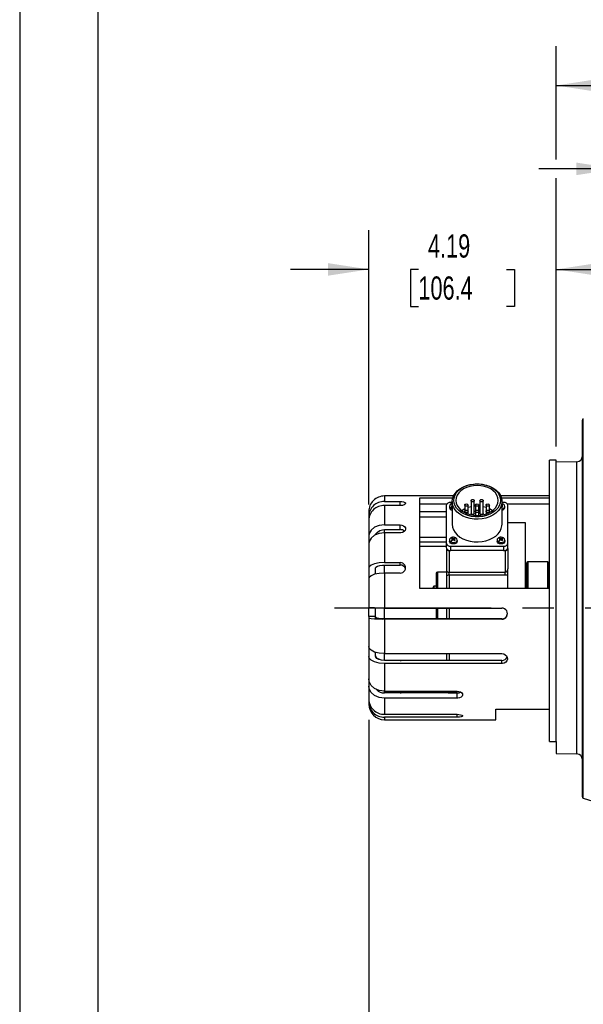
# Model space of a CAD drawing. Header units: inches. Extents: x 0 to 77, y 0 to 59.5.
# Tile 2 of 18: x 0 to 12.6, y 12 to 34. Entities that reach past the tile are written whole.
import ezdxf

# ---------------------------------------------------------------- set-up
doc = ezdxf.new("R2010")
doc.units = ezdxf.units.IN
doc.header["$LTSCALE"] = 7
doc.header["$MEASUREMENT"] = 0
doc.linetypes.add('CENTERX2', pattern=[0.8, 0.5, -0.1, 0.1, -0.1])
doc.layers.add('CENTER', color=40, linetype='CENTERX2')
doc.layers.add('DIMENSIONS', color=140, linetype='Continuous', lineweight=25)
doc.layers.add('TEXT', color=140, linetype='Continuous', lineweight=25)
doc.styles.add('SLDTEXTSTYLE0', font='TXT', dxfattribs={"width": 0.7})
doc.dimstyles.new('SLDDIMSTYLE1', dxfattribs={"dimtxt": 0.518519, "dimasz": 0.91, "dimexe": 0, "dimexo": 0.0625, "dimgap": 0.12963, "dimtad": 0, "dimtih": 1, "dimtoh": 1, "dimrnd": 1e-09, "dimzin": 12, "dimdsep": 46, "dimtxsty": 'SLDTEXTSTYLE0', "dimsah": 1, "dimcen": 0.09, "dimadec": 0, "dimazin": 3, "dimtfac": 1, "dimtmove": 0, "dimatfit": 0, "dimfxl": 0, "dimfrac": 2, "dimtolj": 1, "dimtzin": 12, "dimarcsym": 0})
doc.dimstyles.new('SLDDIMSTYLE3', dxfattribs={"dimtxt": 0.518519, "dimasz": 0.91, "dimexe": 0, "dimexo": 0.0625, "dimgap": 0.12963, "dimtad": 0, "dimtih": 1, "dimtoh": 1, "dimrnd": 1e-09, "dimzin": 12, "dimdsep": 46, "dimtxsty": 'SLDTEXTSTYLE0', "dimsah": 1, "dimcen": 0.09, "dimadec": 0, "dimazin": 3, "dimtfac": 1, "dimtofl": 0, "dimtmove": 0, "dimatfit": 3, "dimfxl": 0, "dimfrac": 2, "dimtolj": 1, "dimtzin": 12, "dimarcsym": 0})

# ---------------------------------------------------------------- blocks, each defined once
blk = doc.blocks.new('_D_25')
at = {"layer": 'DIMENSIONS'}
for p, q in [((30.011, 19.839), (30.011, 16.806)), ((7.806, 18.346), (7.806, 6.952)), ((30.011, 16.386), (30.011, 6.952)), ((7.806, 7.827), (17.22, 7.827)), ((17.922, 7.826), (17.748, 7.826)), ((17.748, 7.826), (17.748, 7.002)), ((19.895, 7.826), (20.069, 7.826)), ((20.069, 7.826), (20.069, 7.002)), ((30.011, 7.827), (20.598, 7.827)), ((17.748, 7.002), (17.922, 7.002)), ((20.069, 7.002), (19.895, 7.002))]:
    blk.add_line(p, q, dxfattribs=at)
for points in [[(7.806, 7.827), (8.716, 7.687), (8.716, 7.967)], [(30.011, 7.827), (29.101, 7.967), (29.101, 7.687)]]:
    blk.add_solid(points, dxfattribs=at)
at = {"layer": 'DIMENSIONS', "char_height": 0.5185, "attachment_point": 1, "style": 'SLDTEXTSTYLE0'}
for s, insert in [('22.21', (17.922, 8.611)), ('564.0', (17.922, 7.67))]:
    blk.add_mtext(s, dxfattribs=dict(at, insert=insert))
blk = doc.blocks.new('_D_28')
at = {"layer": 'DIMENSIONS'}
for p, q in [((11.996, 30.867), (11.996, 33.396)), ((26.887, 30.867), (26.887, 33.396)), ((11.996, 32.521), (17.753, 32.521)), ((18.455, 32.52), (18.281, 32.52)), ((18.281, 32.52), (18.281, 31.696)), ((20.428, 32.52), (20.602, 32.52)), ((20.602, 32.52), (20.602, 31.696)), ((26.887, 32.521), (21.13, 32.521)), ((18.281, 31.696), (18.455, 31.696)), ((20.602, 31.696), (20.428, 31.696)), ((11.996, 24.449), (11.996, 30.447)), ((26.887, 25.415), (26.887, 30.447))]:
    blk.add_line(p, q, dxfattribs=at)
for points in [[(11.996, 32.521), (12.906, 32.381), (12.906, 32.661)], [(26.887, 32.521), (25.977, 32.661), (25.977, 32.381)]]:
    blk.add_solid(points, dxfattribs=at)
at = {"layer": 'DIMENSIONS', "char_height": 0.5185, "attachment_point": 1, "style": 'SLDTEXTSTYLE0'}
for s, insert in [('14.89', (18.455, 33.305)), ('378.2', (18.455, 32.364))]:
    blk.add_mtext(s, dxfattribs=dict(at, insert=insert))
blk = doc.blocks.new('_D_29')
at = {"layer": 'DIMENSIONS'}
for p, q in [((7.806, 23.155), (7.806, 29.285)), ((11.996, 24.449), (11.996, 29.285)), ((7.806, 28.41), (6.056, 28.41)), ((8.915, 28.409), (8.741, 28.409)), ((8.741, 28.409), (8.741, 27.584)), ((10.887, 28.409), (11.061, 28.409)), ((11.061, 28.409), (11.061, 27.584)), ((11.996, 28.41), (13.746, 28.41)), ((8.741, 27.584), (8.915, 27.584)), ((11.061, 27.584), (10.887, 27.584))]:
    blk.add_line(p, q, dxfattribs=at)
for points in [[(7.806, 28.41), (6.896, 28.55), (6.896, 28.27)], [(11.996, 28.41), (12.906, 28.27), (12.906, 28.55)]]:
    blk.add_solid(points, dxfattribs=at)
at = {"layer": 'DIMENSIONS', "char_height": 0.5185, "attachment_point": 1, "style": 'SLDTEXTSTYLE0'}
for s, insert in [('4.19', (9.13, 29.193)), ('106.4', (8.915, 28.253))]:
    blk.add_mtext(s, dxfattribs=dict(at, insert=insert))
blk = doc.blocks.new('_D_30')
at = {"layer": 'DIMENSIONS'}
for p, q in [((13.359, 28.62), (13.359, 31.532)), ((17.609, 28.62), (17.609, 31.532)), ((13.359, 30.657), (11.609, 30.657)), ((14.498, 30.656), (14.324, 30.656)), ((14.324, 30.656), (14.324, 29.831)), ((16.47, 30.656), (16.644, 30.656)), ((16.644, 30.656), (16.644, 29.831)), ((17.609, 30.657), (19.359, 30.657)), ((14.324, 29.831), (14.498, 29.831)), ((16.644, 29.831), (16.47, 29.831)), ((13.359, 20.968), (13.359, 28.2)), ((17.609, 20.968), (17.609, 28.2))]:
    blk.add_line(p, q, dxfattribs=at)
for points in [[(13.359, 30.657), (12.449, 30.797), (12.449, 30.517)], [(17.609, 30.657), (18.519, 30.517), (18.519, 30.797)]]:
    blk.add_solid(points, dxfattribs=at)
at = {"layer": 'DIMENSIONS', "char_height": 0.5185, "attachment_point": 1, "style": 'SLDTEXTSTYLE0'}
for s, insert in [('4.25', (14.713, 31.441)), ('108.0', (14.498, 30.5))]:
    blk.add_mtext(s, dxfattribs=dict(at, insert=insert))

msp = doc.modelspace()

# ---------------------------------------------------------------- linework, layer by layer
at = {"color": 7, "linetype": 'Continuous'}
msp.add_line((0.000681, 59.500737), (0.000681, 0.000737), dxfattribs=at)
for p, q in [((12.580967, 25.041653), (12.580967, 25.041686)), ((12.580967, 16.621565), (12.580967, 25.041653)), ((12.602903, 16.59192), (12.602903, 25.071101)), ((11.995967, 24.145695), (11.845967, 24.145695)), ((11.845967, 17.854879), (11.845967, 24.145695)), ((11.995967, 17.854879), (11.995967, 24.145695)), ((12.459239, 24.111099), (11.995967, 24.098968)), ((12.459239, 17.580291), (12.459239, 24.111099)), ((8.512534, 23.345695), (8.155967, 23.345695)), ((8.155967, 23.345688), (8.155967, 23.221523)), ((9.699322, 23.345695), (8.512534, 23.345695)), ((11.845967, 23.345695), (10.757611, 23.345695)), ((8.155967, 23.221523), (8.505967, 23.221523)), ((8.155967, 23.131931), (8.155967, 22.699639)), ((8.505967, 23.131931), (8.155967, 23.131931)), ((8.505967, 23.131931), (8.505967, 23.221523)), ((8.945967, 21.279815), (8.945967, 23.307714)), ((8.945967, 23.307714), (9.684439, 23.307714)), ((9.548142, 23.159993), (8.945967, 23.159993)), ((9.538467, 23.12965), (9.538467, 22.295264)), ((9.607967, 23.114094), (9.607967, 23.089345)), ((9.670967, 23.200361), (9.638467, 23.200361)), ((9.656331, 23.149349), (9.670331, 23.159448)), ((9.656331, 23.149349), (9.670331, 23.141738)), ((9.663965, 23.109563), (9.656824, 23.114351)), ((9.671107, 23.104451), (9.663965, 23.109563)), ((9.670331, 23.141738), (9.670331, 23.159448)), ((9.670967, 23.221574), (9.670967, 22.712457)), ((9.954331, 23.142896), (9.954331, 23.003267)), ((10.025881, 23.003267), (10.025881, 23.142896)), ((10.093959, 23.241628), (10.093959, 22.95525)), ((10.165509, 22.95525), (10.165509, 23.241628)), ((10.192467, 23.142896), (10.192467, 23.003267)), ((10.264467, 23.003267), (10.264467, 23.142896)), ((10.291424, 23.241628), (10.291424, 22.95525)), ((10.362974, 22.95525), (10.362974, 23.241628)), ((10.431053, 23.142896), (10.431053, 23.003267)), ((10.502602, 23.003267), (10.502602, 23.142896)), ((10.772494, 23.307714), (11.845967, 23.307714)), ((10.792968, 23.15501), (10.785827, 23.159797)), ((10.785967, 22.712457), (10.785967, 23.221574)), ((10.818467, 23.200361), (10.785967, 23.200361)), ((10.800602, 23.114899), (10.785967, 23.127232)), ((10.800602, 23.114899), (10.786602, 23.1048)), ((10.800109, 23.149897), (10.792968, 23.15501)), ((10.848967, 23.089345), (10.848967, 23.114094)), ((11.845967, 23.159993), (10.908791, 23.159993)), ((10.918467, 22.295264), (10.918467, 23.12965)), ((7.805967, 22.995659), (7.805967, 22.894294)), ((7.805967, 22.894294), (7.805967, 22.811592)), ((9.538467, 22.993345), (8.945967, 22.993345)), ((9.954331, 23.003267), (9.954331, 22.974196)), ((10.025881, 22.944482), (10.025881, 23.003267)), ((10.192467, 23.003267), (10.192467, 22.913186)), ((10.264467, 22.913186), (10.264467, 23.003267)), ((10.431053, 23.003267), (10.431053, 22.944482)), ((10.502602, 22.974196), (10.502602, 23.003267)), ((7.805967, 22.804702), (7.805967, 22.451791)), ((8.155967, 22.699639), (8.505967, 22.699639)), ((8.505967, 22.593432), (8.505967, 22.699639)), ((8.945967, 22.879847), (9.538467, 22.879847)), ((11.310967, 22.745695), (10.918467, 22.745695)), ((11.310967, 21.274909), (11.310967, 22.745695)), ((7.805967, 22.451791), (7.805967, 22.281905)), ((8.155967, 22.522863), (8.155967, 22.597657)), ((8.155967, 22.593432), (8.505967, 22.593432)), ((8.155967, 22.522863), (8.155967, 21.857192)), ((8.505967, 22.522863), (8.155967, 22.522863)), ((7.805967, 22.275015), (7.805967, 21.73158)), ((9.538467, 22.419648), (8.945967, 22.419648)), ((8.945967, 22.319885), (9.538467, 22.319885)), ((9.538467, 22.295264), (9.538467, 22.196269)), ((9.607967, 22.360318), (9.607967, 22.335569)), ((9.656331, 22.395573), (9.670331, 22.405673)), ((9.663965, 22.355788), (9.656824, 22.360575)), ((9.671107, 22.350675), (9.663965, 22.355788)), ((9.670331, 22.387962), (9.670331, 22.405673)), ((9.681325, 22.381152), (9.681325, 22.359605)), ((9.695326, 22.391252), (9.695326, 22.371029)), ((9.709608, 22.381352), (9.709608, 22.360395)), ((9.726968, 22.401234), (9.719827, 22.406021)), ((9.719827, 22.387864), (9.719827, 22.406021)), ((9.734602, 22.361123), (9.720602, 22.351024)), ((9.734109, 22.396121), (9.726968, 22.401234)), ((9.782967, 22.335569), (9.782967, 22.360318)), ((10.673967, 22.360318), (10.673967, 22.335569)), ((10.722331, 22.395573), (10.736331, 22.405673)), ((10.729965, 22.355788), (10.722824, 22.360575)), ((10.737107, 22.350675), (10.729965, 22.355788)), ((10.736331, 22.387962), (10.736331, 22.405673)), ((10.747325, 22.381152), (10.747325, 22.359605)), ((10.761326, 22.391252), (10.761326, 22.371029)), ((10.775608, 22.381352), (10.775608, 22.360395)), ((10.792968, 22.401234), (10.785827, 22.406021)), ((10.785827, 22.387864), (10.785827, 22.406021)), ((10.800602, 22.361123), (10.786602, 22.351024)), ((10.800109, 22.396121), (10.792968, 22.401234)), ((10.848967, 22.335569), (10.848967, 22.360318)), ((10.918467, 22.196269), (10.918467, 22.295264)), ((8.945967, 22.225361), (9.538467, 22.225361)), ((9.540967, 22.180557), (9.540967, 22.169752)), ((9.540967, 22.169752), (9.540967, 21.683165)), ((9.600967, 22.127326), (9.600967, 21.640739)), ((9.600967, 22.127326), (9.616246, 22.127326)), ((9.638467, 22.224553), (10.818467, 22.224553)), ((9.638467, 22.125558), (9.638467, 22.224553)), ((10.818467, 22.125558), (9.638467, 22.125558)), ((10.818467, 22.224553), (10.818467, 22.125558)), ((10.840687, 22.127326), (10.855967, 22.127326)), ((10.855967, 22.127326), (10.855967, 21.640739)), ((10.915967, 22.169752), (10.915967, 22.180557)), ((10.915967, 22.169752), (10.915967, 21.714968)), ((8.155967, 21.857192), (8.505967, 21.857192)), ((8.155967, 21.623797), (8.155967, 21.805665)), ((8.155967, 21.803365), (8.505967, 21.803365)), ((8.505967, 21.803365), (8.505967, 21.857192)), ((11.360967, 21.875695), (11.340967, 21.855695)), ((11.340967, 21.274909), (11.340967, 21.855695)), ((11.800967, 21.875695), (11.360967, 21.875695)), ((11.360967, 21.875695), (11.360967, 21.279815)), ((11.820967, 21.855695), (11.800967, 21.875695)), ((11.800967, 21.875695), (11.800967, 21.279815)), ((11.820967, 21.855695), (11.820967, 21.282409)), ((7.805967, 21.73158), (7.805967, 21.505075)), ((7.955967, 21.599997), (7.955967, 21.73158)), ((8.155967, 21.623797), (8.155967, 20.839847)), ((8.505967, 21.623797), (8.155967, 21.623797)), ((9.310967, 21.615695), (9.310967, 21.390167)), ((9.540967, 21.645695), (9.340967, 21.645695)), ((9.340967, 21.645695), (9.340967, 21.279815)), ((9.540967, 21.683165), (9.540967, 21.552234)), ((9.600967, 21.640739), (10.855967, 21.640739)), ((9.600967, 21.575273), (9.600967, 21.640739)), ((10.855967, 21.575273), (9.600967, 21.575273)), ((9.600967, 21.575273), (9.600967, 21.279815)), ((10.855967, 21.575273), (10.855967, 21.640739)), ((10.915967, 21.590783), (10.915967, 21.714968)), ((10.915967, 21.274909), (10.915967, 21.613034)), ((10.915967, 21.276454), (10.915967, 21.590783)), ((7.805967, 21.498185), (7.805967, 20.858192)), ((9.310967, 21.390167), (9.310967, 21.279815)), ((9.540967, 21.552234), (9.540967, 21.279815)), ((11.340967, 21.495695), (11.310967, 21.495695)), ((11.845967, 21.279815), (8.945967, 21.279815)), ((9.24122, 21.294708), (9.24122, 21.280566)), ((9.310967, 21.330817), (9.260967, 21.330817)), ((9.260967, 21.330817), (9.260967, 21.279815)), ((11.822127, 21.282409), (11.821396, 21.279815)), ((7.805967, 20.651521), (7.805967, 20.850242)), ((7.955967, 20.651521), (7.955967, 20.84438)), ((8.155967, 20.839847), (10.780967, 20.839847)), ((8.155967, 20.602056), (8.155967, 20.839847)), ((9.310967, 20.839847), (9.310967, 20.598051)), ((9.340967, 20.839847), (9.340967, 20.598051)), ((9.540967, 20.839847), (9.540967, 20.598051)), ((9.600967, 20.839847), (9.600967, 20.598051)), ((7.805967, 20.651521), (7.805967, 20.608534)), ((7.955967, 20.651521), (7.805967, 20.651521)), ((7.805967, 20.608534), (7.805967, 19.982642)), ((7.955967, 20.608534), (7.955967, 20.651521)), ((8.505967, 20.602056), (8.155967, 20.602056)), ((10.780967, 20.598051), (8.155967, 20.598051)), ((10.780967, 20.59019), (8.155967, 20.59019)), ((8.155967, 20.59019), (8.155967, 19.823514)), ((8.505967, 20.602056), (8.5296, 20.598051)), ((8.505967, 20.598051), (8.505967, 20.602056)), ((10.780967, 20.59019), (10.780967, 20.598051)), ((7.805967, 19.975752), (7.805967, 19.759891)), ((7.955967, 19.759891), (7.955967, 19.853664)), ((8.155967, 19.823514), (10.780967, 19.823514)), ((8.155967, 19.672439), (8.155967, 19.823514)), ((9.540967, 19.823514), (9.540967, 19.668952)), ((9.600967, 19.823514), (9.600967, 19.668952)), ((7.805967, 19.759891), (7.805967, 19.256323)), ((8.505967, 19.672439), (8.155967, 19.672439)), ((10.780967, 19.668952), (8.155967, 19.668952)), ((8.155967, 19.600763), (8.155967, 18.983925)), ((10.780967, 19.600763), (8.155967, 19.600763)), ((8.505967, 19.672439), (8.529608, 19.668952)), ((8.505967, 19.668952), (8.505967, 19.672439)), ((10.780967, 19.600763), (10.780967, 19.668952)), ((7.805967, 19.249432), (7.805967, 19.098992)), ((7.805967, 19.098992), (7.805967, 18.80482)), ((8.155967, 18.983925), (9.780967, 18.983925)), ((8.155967, 18.945689), (8.155967, 18.981009)), ((8.505967, 18.945689), (8.155967, 18.945689)), ((9.780967, 18.943322), (8.155967, 18.943322)), ((8.505967, 18.945689), (8.52962, 18.943322)), ((8.505967, 18.943322), (8.505967, 18.945689)), ((9.600967, 18.983925), (9.600967, 18.945695)), ((9.600967, 18.945695), (9.804636, 18.945695)), ((9.780967, 18.826595), (9.780967, 18.943322)), ((7.805967, 18.79793), (7.805967, 18.740115)), ((7.805967, 18.740115), (7.805967, 18.698642)), ((8.155967, 18.826595), (8.155967, 18.466253)), ((9.780967, 18.826595), (8.155967, 18.826595)), ((10.645967, 18.579926), (11.845967, 18.579926)), ((10.645967, 18.345695), (10.645967, 18.579926)), ((8.155967, 18.466253), (9.780967, 18.466253)), ((9.780967, 18.401548), (8.155967, 18.401548)), ((8.155967, 18.401548), (8.155967, 18.345695)), ((8.155967, 18.345695), (10.645967, 18.345695)), ((9.780967, 18.401548), (9.780967, 18.466253)), ((11.845967, 17.854879), (11.995967, 17.854879)), ((11.995967, 17.854879), (11.995967, 17.592422)), ((11.995967, 17.592422), (12.459239, 17.580291)), ((12.602903, 16.59192), (13.733386, 16.246296))]:
    msp.add_line(p, q)
at = {"flags": 128}
for points in [[(9.670967, 23.221574), (9.678186, 23.28481), (9.699657, 23.346408), (9.734825, 23.404773), (9.782777, 23.458394), (9.842273, 23.50588), (9.91177, 23.546004), (9.98947, 23.577725), (10.07336, 23.600222), (10.161267, 23.612912), (10.250915, 23.615466), (10.339981, 23.607819), (10.426159, 23.590168), (10.507217, 23.562971), (10.581055, 23.526932), (10.645761, 23.482985), (10.69966, 23.432267), (10.741355, 23.376092), (10.769767, 23.315915), (10.784159, 23.253295), (10.784159, 23.189853), (10.769767, 23.127233), (10.741355, 23.067056), (10.69966, 23.010881), (10.645761, 22.960163), (10.581055, 22.916215), (10.507217, 22.880176), (10.426159, 22.852979), (10.339981, 22.835329), (10.250915, 22.827681), (10.161267, 22.830236), (10.07336, 22.842926), (9.98947, 22.865423), (9.91177, 22.897144), (9.842273, 22.937267), (9.782777, 22.984754), (9.734825, 23.038374), (9.699657, 23.096739), (9.678186, 23.158338), (9.670967, 23.221574)], [(10.750967, 23.246323), (10.74384, 23.185511), (10.722656, 23.126358), (10.687992, 23.070477), (10.640792, 23.019393), (10.582346, 22.9745), (10.514247, 22.93702), (10.438352, 22.907978), (10.356733, 22.888165), (10.271614, 22.878121), (10.185319, 22.878121), (10.1002, 22.888165), (10.018581, 22.907978), (9.942686, 22.93702), (9.874587, 22.9745), (9.816141, 23.019393), (9.768941, 23.070477), (9.734277, 23.126358), (9.713093, 23.185511), (9.705967, 23.246323), (9.713093, 23.307134), (9.734277, 23.366287), (9.768941, 23.422168), (9.816141, 23.473252), (9.874587, 23.518146), (9.942686, 23.555625), (10.018581, 23.584667), (10.1002, 23.60448), (10.185319, 23.614524), (10.271614, 23.614524), (10.356733, 23.60448), (10.438352, 23.584667), (10.514247, 23.555625), (10.582346, 23.518146), (10.640792, 23.473252), (10.687992, 23.422168), (10.722656, 23.366287), (10.74384, 23.307134), (10.750967, 23.246323)], [(9.755967, 23.246323), (9.763145, 23.188305), (9.784462, 23.132051), (9.81927, 23.079269), (9.866511, 23.031562), (9.924749, 22.990381), (9.992217, 22.956977), (10.066862, 22.932364), (10.146418, 22.91729), (10.228467, 22.912215), (10.310515, 22.91729), (10.390071, 22.932364), (10.464717, 22.956977), (10.532184, 22.990381), (10.590423, 23.031562), (10.637664, 23.079269), (10.672471, 23.132051), (10.693788, 23.188305), (10.700967, 23.246323), (10.693788, 23.30434), (10.672471, 23.360594), (10.637664, 23.413377), (10.590423, 23.461083), (10.532184, 23.502264), (10.464717, 23.535669), (10.390071, 23.560281), (10.310515, 23.575355), (10.228467, 23.580431), (10.146418, 23.575355), (10.066862, 23.560281), (9.992217, 23.535669), (9.924749, 23.502264), (9.866511, 23.461083), (9.81927, 23.413377), (9.784462, 23.360594), (9.763145, 23.30434), (9.755967, 23.246323)], [(8.505967, 23.221523), (8.547313, 23.219321), (8.583997, 23.212861), (8.611917, 23.202595), (8.627904, 23.189361), (8.630135, 23.174447), (8.618392, 23.159508), (8.593999, 23.146372), (8.559657, 23.136812), (8.519253, 23.132218), (8.505967, 23.131931)], [(9.670967, 23.126586), (9.666852, 23.123272), (9.656824, 23.114351)], [(10.025881, 23.142896), (10.023157, 23.133215), (10.015402, 23.125008), (10.003796, 23.119525), (9.990106, 23.117599), (9.976415, 23.119525), (9.964809, 23.125008), (9.957054, 23.133215), (9.954331, 23.142896), (9.957054, 23.152576), (9.964809, 23.160783), (9.976415, 23.166267), (9.990106, 23.168192), (10.003796, 23.166267), (10.015402, 23.160783), (10.023157, 23.152576), (10.025881, 23.142896)], [(10.093959, 23.106987), (10.027458, 23.08907), (10.025881, 23.088543)], [(10.165509, 23.241628), (10.162786, 23.231947), (10.155031, 23.223741), (10.143425, 23.218257), (10.129734, 23.216331), (10.116044, 23.218257), (10.104438, 23.223741), (10.096682, 23.231947), (10.093959, 23.241628), (10.096682, 23.251309), (10.104438, 23.259515), (10.116044, 23.264999), (10.129734, 23.266925), (10.143425, 23.264999), (10.155031, 23.259515), (10.162786, 23.251309), (10.165509, 23.241628)], [(10.192467, 23.11984), (10.186995, 23.119522), (10.165509, 23.117832)], [(10.264467, 23.142896), (10.261726, 23.133154), (10.253922, 23.124896), (10.242243, 23.119378), (10.228467, 23.11744), (10.21469, 23.119378), (10.203011, 23.124896), (10.195207, 23.133154), (10.192467, 23.142896), (10.195207, 23.152637), (10.203011, 23.160896), (10.21469, 23.166414), (10.228467, 23.168352), (10.242243, 23.166414), (10.253922, 23.160896), (10.261726, 23.152637), (10.264467, 23.142896)], [(10.291424, 23.117832), (10.269938, 23.119522), (10.264467, 23.11984)], [(10.362974, 23.241628), (10.360251, 23.231947), (10.352496, 23.223741), (10.340889, 23.218257), (10.327199, 23.216331), (10.313508, 23.218257), (10.301902, 23.223741), (10.294147, 23.231947), (10.291424, 23.241628), (10.294147, 23.251309), (10.301902, 23.259515), (10.313508, 23.264999), (10.327199, 23.266925), (10.340889, 23.264999), (10.352496, 23.259515), (10.360251, 23.251309), (10.362974, 23.241628)], [(10.431053, 23.088543), (10.429475, 23.08907), (10.362974, 23.106987)], [(10.502602, 23.142896), (10.499879, 23.133215), (10.492124, 23.125008), (10.480518, 23.119525), (10.466827, 23.117599), (10.453137, 23.119525), (10.441531, 23.125008), (10.433776, 23.133215), (10.431053, 23.142896), (10.433776, 23.152576), (10.441531, 23.160783), (10.453137, 23.166267), (10.466827, 23.168192), (10.480518, 23.166267), (10.492124, 23.160783), (10.499879, 23.152576), (10.502602, 23.142896)], [(10.81535, 23.16305), (10.793624, 23.17339), (10.785967, 23.174771)], [(10.785967, 23.141729), (10.790081, 23.144352), (10.800109, 23.149897)], [(9.670967, 23.054697), (9.662789, 23.056698), (9.634214, 23.06991)], [(9.954331, 23.05883), (9.892507, 23.021637), (9.885492, 23.016513)], [(10.025881, 23.003267), (10.023157, 22.993586), (10.015402, 22.98538), (10.003796, 22.979896), (9.990106, 22.97797), (9.976415, 22.979896), (9.964809, 22.98538), (9.957054, 22.993586), (9.954331, 23.003267), (9.957054, 23.012948), (9.964809, 23.021155), (9.976415, 23.026638), (9.990106, 23.028564), (10.003796, 23.026638), (10.015402, 23.021155), (10.023157, 23.012948), (10.025881, 23.003267)], [(10.165509, 22.95525), (10.162786, 22.945569), (10.155031, 22.937362), (10.143425, 22.931879), (10.129734, 22.929953), (10.116044, 22.931879), (10.104438, 22.937362), (10.096682, 22.945569), (10.093959, 22.95525)], [(10.264467, 23.003267), (10.261726, 22.993526), (10.253922, 22.985267), (10.242243, 22.979749), (10.228467, 22.977811), (10.21469, 22.979749), (10.203011, 22.985267), (10.195207, 22.993526), (10.192467, 23.003267), (10.195207, 23.013009), (10.203011, 23.021267), (10.21469, 23.026785), (10.228467, 23.028723), (10.242243, 23.026785), (10.253922, 23.021267), (10.261726, 23.013009), (10.264467, 23.003267)], [(10.362974, 22.95525), (10.360251, 22.945569), (10.352496, 22.937362), (10.340889, 22.931879), (10.327199, 22.929953), (10.313508, 22.931879), (10.301902, 22.937362), (10.294147, 22.945569), (10.291424, 22.95525)], [(10.502602, 23.003267), (10.499879, 22.993586), (10.492124, 22.98538), (10.480518, 22.979896), (10.466827, 22.97797), (10.453137, 22.979896), (10.441531, 22.98538), (10.433776, 22.993586), (10.431053, 23.003267), (10.433776, 23.012948), (10.441531, 23.021155), (10.453137, 23.026638), (10.466827, 23.028564), (10.480518, 23.026638), (10.492124, 23.021155), (10.499879, 23.012948), (10.502602, 23.003267)], [(10.571441, 23.016513), (10.564426, 23.021637), (10.502602, 23.05883)], [(8.155967, 22.699639), (8.040227, 22.685698), (7.937538, 22.645458), (7.859407, 22.583436), (7.814611, 22.506544), (7.805967, 22.451791)], [(8.505967, 22.699639), (8.547313, 22.694906), (8.583997, 22.681164), (8.611917, 22.659741), (8.627904, 22.632802), (8.630135, 22.603251), (8.618392, 22.574404), (8.593999, 22.549597), (8.559657, 22.53184), (8.519253, 22.523388), (8.505967, 22.522863)], [(9.670967, 22.712457), (9.678186, 22.649221), (9.699657, 22.587623), (9.734825, 22.529257), (9.782777, 22.475637), (9.842273, 22.42815), (9.91177, 22.388027), (9.98947, 22.356306), (10.07336, 22.333809), (10.161267, 22.321119), (10.250915, 22.318565), (10.339981, 22.326212), (10.426159, 22.343862), (10.507217, 22.371059), (10.581055, 22.407098), (10.645761, 22.451046), (10.69966, 22.501764), (10.741355, 22.557939), (10.769767, 22.618116), (10.784159, 22.680736), (10.785967, 22.712457)], [(8.155967, 22.522863), (8.040227, 22.508922), (7.937538, 22.468682), (7.859407, 22.406659), (7.814611, 22.329767), (7.805967, 22.275015)], [(7.962376, 22.478415), (7.967267, 22.498733), (7.999911, 22.540383), (8.050186, 22.572002), (8.112349, 22.590023), (8.155967, 22.593432)], [(9.74935, 22.409274), (9.727624, 22.419615), (9.700885, 22.424436), (9.674933, 22.422641), (9.654969, 22.416667), (9.638429, 22.408048), (9.623288, 22.395539), (9.612139, 22.379069), (9.607967, 22.360071)], [(9.782967, 22.335569), (9.776636, 22.312462), (9.757952, 22.292257), (9.729755, 22.278646), (9.696338, 22.2737), (9.662789, 22.278174), (9.634214, 22.291385), (9.614965, 22.311323), (9.607971, 22.334952), (9.607967, 22.335569)], [(9.782965, 22.359948), (9.776636, 22.337211), (9.757952, 22.317006), (9.729755, 22.303394), (9.696338, 22.298449), (9.662789, 22.302923), (9.634214, 22.316134)], [(9.656331, 22.395573), (9.670989, 22.387605), (9.681325, 22.381152)], [(9.681325, 22.381152), (9.666852, 22.369497), (9.656824, 22.360575)], [(9.695326, 22.391252), (9.680561, 22.40027), (9.670331, 22.405673)], [(9.671107, 22.350675), (9.685475, 22.363231), (9.695607, 22.371253)], [(9.719827, 22.406021), (9.705458, 22.397848), (9.695326, 22.391252)], [(9.695607, 22.371253), (9.710372, 22.359803), (9.720602, 22.351024)], [(9.709608, 22.381352), (9.724081, 22.390576), (9.734109, 22.396121)], [(9.734602, 22.361123), (9.719944, 22.373474), (9.709608, 22.381352)], [(10.81535, 22.409274), (10.793624, 22.419615), (10.766885, 22.424436), (10.740933, 22.422641), (10.720969, 22.416667), (10.704429, 22.408048), (10.689288, 22.395539), (10.678139, 22.379069), (10.673967, 22.360071)], [(10.848967, 22.335569), (10.842636, 22.312462), (10.823952, 22.292257), (10.795755, 22.278646), (10.762338, 22.2737), (10.728789, 22.278174), (10.700214, 22.291385), (10.680965, 22.311323), (10.673971, 22.334952), (10.673967, 22.335569)], [(10.848965, 22.359948), (10.842636, 22.337211), (10.823952, 22.317006), (10.795755, 22.303394), (10.762338, 22.298449), (10.728789, 22.302923), (10.700214, 22.316134)], [(10.722331, 22.395573), (10.736989, 22.387605), (10.747325, 22.381152)], [(10.747325, 22.381152), (10.732852, 22.369497), (10.722824, 22.360575)], [(10.761326, 22.391252), (10.746561, 22.40027), (10.736331, 22.405673)], [(10.737107, 22.350675), (10.751475, 22.363231), (10.761607, 22.371253)], [(10.785827, 22.406021), (10.771458, 22.397848), (10.761326, 22.391252)], [(10.761607, 22.371253), (10.776372, 22.359803), (10.786602, 22.351024)], [(10.775608, 22.381352), (10.790081, 22.390576), (10.800109, 22.396121)], [(10.800602, 22.361123), (10.785944, 22.373474), (10.775608, 22.381352)], [(8.155967, 21.857192), (8.040227, 21.850127), (7.937538, 21.829732), (7.859407, 21.798299), (7.814611, 21.759329), (7.805967, 21.73158)], [(7.955967, 21.73158), (7.967267, 21.755371), (7.999911, 21.776479), (8.050186, 21.792504), (8.112349, 21.801637), (8.155967, 21.803365)], [(8.155967, 21.623797), (8.040227, 21.616731), (7.937538, 21.596337), (7.859407, 21.564904), (7.814611, 21.525934), (7.805967, 21.498185)], [(9.600967, 21.575273), (9.589261, 21.574831), (9.578006, 21.57352), (9.567632, 21.57139), (9.55854, 21.568525), (9.551078, 21.565034), (9.545534, 21.561051), (9.542119, 21.556729), (9.540967, 21.552234)], [(9.600967, 21.575273), (9.589261, 21.574831), (9.578006, 21.57352), (9.567632, 21.57139), (9.55854, 21.568525), (9.551078, 21.565034), (9.545534, 21.561051), (9.542119, 21.556729), (9.540967, 21.552234)], [(10.915966, 21.590783), (10.88717, 21.579274), (10.855967, 21.575273)], [(10.915966, 21.590783), (10.88717, 21.579274), (10.855967, 21.575273)], [(11.822622, 21.345436), (11.821455, 21.347894), (11.820967, 21.351698)], [(9.234623, 21.279815), (9.236096, 21.285129), (9.24122, 21.294708)], [(8.155967, 20.839847), (8.040227, 20.840879), (7.937538, 20.843858), (7.859407, 20.848448), (7.814611, 20.854139), (7.805967, 20.858192)], [(8.155967, 20.59019), (8.040227, 20.591222), (7.937538, 20.5942), (7.859407, 20.598791), (7.814611, 20.604482), (7.805967, 20.608534)], [(8.155967, 20.602056), (8.089837, 20.603818), (8.031164, 20.608904), (7.986517, 20.616745), (7.96091, 20.626466), (7.955967, 20.633391)], [(8.155967, 19.823514), (8.040227, 19.832465), (7.937538, 19.858301), (7.859407, 19.898121), (7.814611, 19.947489), (7.805967, 19.982642)], [(10.780967, 19.823514), (10.822313, 19.81709), (10.858997, 19.798595), (10.886917, 19.770217), (10.902904, 19.735292), (10.905135, 19.697909), (10.893392, 19.662306), (10.868999, 19.632363), (10.834657, 19.611298), (10.794253, 19.601377), (10.780967, 19.600763)], [(8.155967, 19.600763), (8.040227, 19.609713), (7.937538, 19.635549), (7.859407, 19.67537), (7.814611, 19.724737), (7.805967, 19.759891)], [(8.155967, 19.672439), (8.089837, 19.678574), (8.031164, 19.696283), (7.986517, 19.72358), (7.96091, 19.757426), (7.955967, 19.781536)], [(8.155967, 19.668952), (8.089837, 19.674066), (8.031164, 19.688828), (7.986517, 19.711581), (7.96091, 19.739794), (7.955967, 19.759891)], [(8.155967, 18.983925), (8.040227, 18.999247), (7.937538, 19.043473), (7.859407, 19.111639), (7.814611, 19.196147), (7.805967, 19.256323)], [(8.155967, 18.826595), (8.040227, 18.841917), (7.937538, 18.886143), (7.859407, 18.954309), (7.814611, 19.038817), (7.805967, 19.098992)], [(9.780967, 18.983925), (9.822313, 18.979231), (9.858997, 18.965768), (9.886917, 18.945256), (9.902904, 18.920255), (9.905135, 18.893801), (9.893392, 18.868909), (9.868999, 18.848207), (9.834657, 18.833773), (9.794253, 18.827013), (9.780967, 18.826595)], [(9.780967, 18.466253), (9.822313, 18.464102), (9.858997, 18.457998), (9.886917, 18.448898), (9.902904, 18.438145), (9.905135, 18.427194), (9.893392, 18.417316), (9.868999, 18.409434), (9.834657, 18.404127), (9.794253, 18.401698), (9.780967, 18.401548)]]:
    msp.add_lwpolyline(points, dxfattribs=at)
for centre, radius, start, end in [((12.611967, 25.041653), 0.031, 107.2618313, 180.0000002), ((12.611787, 25.041589), 0.03082, 106.7525818, 179.8804214), ((12.455967, 24.236057), 0.125, 271.4999997, 359.9999933), ((8.155965, 22.99569), 0.349999, 89.999758, 180.0050676), ((8.143254, 22.884327), 0.337435, 87.8409995, 178.3074722), ((8.143254, 22.794735), 0.337435, 87.8409995, 178.3074722), ((9.625967, 23.111972), 0.089268, 81.950533, 168.5782463), ((9.679314, 23.103643), 0.072072, 96.6506313, 171.8607849), ((9.660592, 23.115468), 0.052643, 181.4958793, 239.9297011), ((9.70422, 23.048374), 0.073243, 123.3395513, 162.9004145), ((10.777925, 23.126411), 0.072164, 276.398163, 349.8738407), ((10.818503, 23.118775), 0.044328, 94.1171049, 125.1730093), ((10.793855, 23.112261), 0.05515, 2.1611334, 67.0613079), ((10.830967, 23.111972), 0.089268, 11.4217537, 98.049467), ((9.675417, 23.097778), 0.067976, 187.1262551, 266.2460316), ((10.129411, 22.887263), 0.043107, 40.9982827, 122.5643444), ((10.327612, 22.886638), 0.043586, 57.9774055, 138.4599674), ((10.77798, 23.101529), 0.072025, 276.3667212, 350.2609921), ((8.514211, 22.458994), 0.134691, 48.305038, 93.5092993), ((9.625967, 22.312942), 0.089268, 191.4217537, 278.049467), ((9.660592, 22.361692), 0.052643, 181.4958793, 239.9297011), ((9.70422, 22.294598), 0.073243, 123.3395513, 162.9004145), ((9.752503, 22.364999), 0.044328, 94.1171049, 125.1730093), ((9.727855, 22.358485), 0.05515, 2.1611334, 67.0613079), ((10.726592, 22.361692), 0.052643, 181.4958793, 239.9297011), ((10.77022, 22.294598), 0.073243, 123.3395513, 162.9004145), ((10.818503, 22.364999), 0.044328, 94.1171049, 125.1730093), ((10.793855, 22.358485), 0.05515, 2.1611334, 67.0613079), ((10.830967, 22.312942), 0.089268, 261.950533, 348.5782463), ((9.625967, 22.213947), 0.089268, 191.4217537, 278.049467), ((9.593467, 22.180359), 0.053561, 191.4217537, 278.049467), ((10.830967, 22.213947), 0.089268, 261.950533, 348.5782463), ((10.863467, 22.180359), 0.053561, 261.950533, 348.5782463), ((8.511441, 21.740494), 0.116826, 267.3142194, 92.6857806), ((8.511046, 21.684762), 0.118712, 14.581472, 92.4523448), ((9.340967, 21.615695), 0.03, 90, 180), ((9.593467, 21.693772), 0.053561, 191.4217537, 278.049467), ((10.848497, 21.708141), 0.067814, 276.3241238, 5.777692), ((11.840967, 21.425695), 0.02, 75.5224878, 180), ((9.339717, 21.255817), 0.10875, 136.397181, 167.2512613), ((10.781084, 20.715019), 0.124829, 269.9459947, 90.0540053), ((10.783944, 20.718519), 0.120505, 268.5841746, 2.0333651), ((8.098502, 21.414769), 0.818737, 259.9742045, 274.0247337), ((10.788046, 19.786884), 0.118144, 266.5648038, 339.2014237), ((8.13795, 19.131486), 0.189024, 214.5892704, 275.4694544), ((9.600967, 19.005695), 0.06, 201.2740508, 270), ((9.791787, 19.083557), 0.140652, 265.5879036, 300.6188426), ((8.149468, 18.809728), 0.343536, 180.8186468, 271.0839454), ((8.149468, 18.745023), 0.343536, 180.8186468, 271.0839454), ((8.155967, 18.695695), 0.35, 180, 270), ((12.455967, 17.455333), 0.125, 0.0000048, 88.5000003), ((12.611967, 16.621565), 0.031, 180.0000002, 252.9999902)]:
    msp.add_arc(centre, radius, start, end)
at = {"layer": 'CENTER'}
msp.add_line((7.042597, 20.845695), (30.499541, 20.845695), dxfattribs=at)
at = {"layer": 'TEXT'}
msp.add_line((1.75, 57.75), (1.75, 1.75), dxfattribs=at)

# ---------------------------------------------------------------- dimensions: what is measured, and where the dimension line sits
at = {"layer": 'DIMENSIONS'}
for base, p1, p2, dimstyle, picture, middle in [((26.886967, 32.521274), (11.995967, 24.098968), (26.886967, 25.064695), 'SLDDIMSTYLE3', '_D_28', (19.441467, 32.521274)), ((13.358967, 30.657083), (17.608967, 20.618005), (13.358967, 20.618005), 'SLDDIMSTYLE1', '_D_30', (15.483967, 30.657083)), ((7.805967, 28.409895), (11.995967, 24.098968), (7.805967, 22.804702), 'SLDDIMSTYLE1', '_D_29', (9.900967, 28.409895))]:
    dim = msp.add_linear_dim(base=base, p1=p1, p2=p2, dimstyle=dimstyle, dxfattribs=at)
    dim.commit()
    dim.dimension.update_dxf_attribs({"geometry": picture, "text_midpoint": middle, "dimtype": 160})
dim = msp.add_linear_dim(base=(7.805967, 7.827433), p1=(30.011307, 20.189195), p2=(7.805967, 18.695695), angle=0, dimstyle='SLDDIMSTYLE3', dxfattribs=at)
dim.commit()
dim.dimension.update_dxf_attribs({"geometry": '_D_25', "text_midpoint": (18.908637, 7.827433), "dimtype": 160})

doc.saveas('drawing.dxf')
